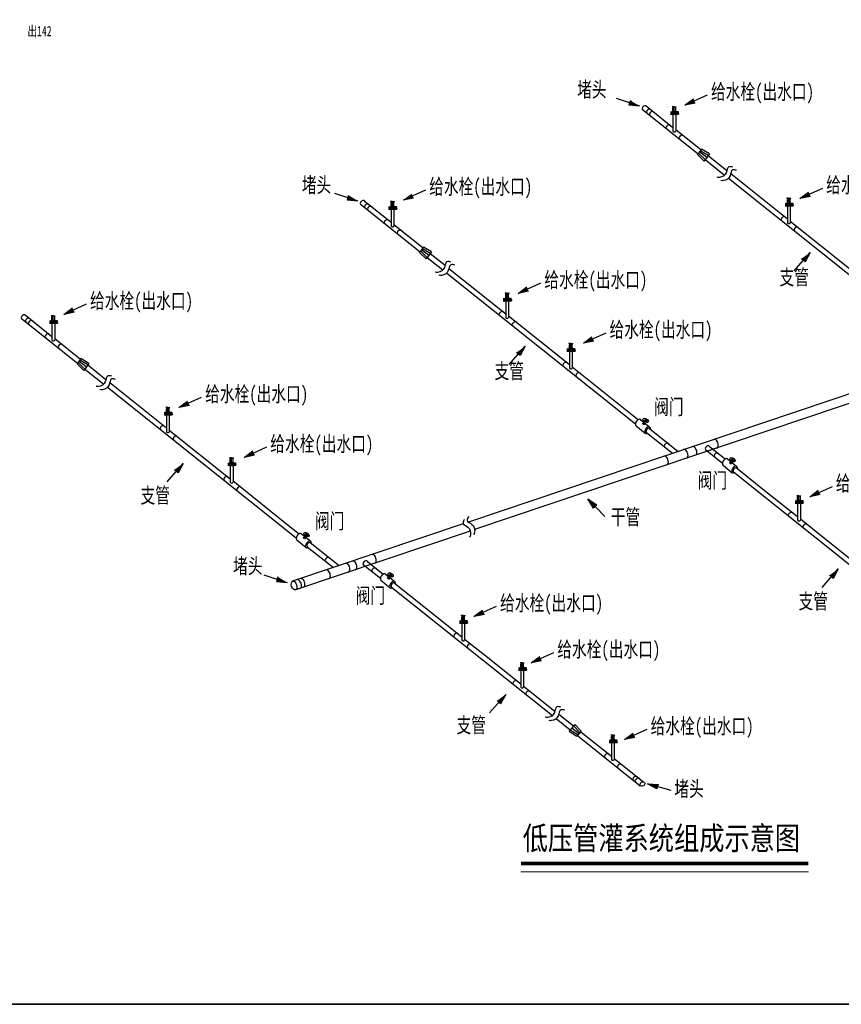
# Model space of a CAD drawing. Extents: x 464172 to 473094, y 3847158 to 3855433.
# Tile 32 of 99: x 468301 to 468728, y 3849940 to 3850451. Entities that reach past the tile are written whole.
import ezdxf

# ---------------------------------------------------------------- set-up
doc = ezdxf.new("R2010")
doc.units = 0
doc.layers.get('0').update_dxf_attribs({"linetype": 'CONTINUOUS'})
doc.layers.add('分干管', color=92, linetype='CONTINUOUS', lineweight=40)
doc.layers.add('排水沟', color=5, linetype='CONTINUOUS')
doc.styles.add('GB', font='FangSong_GB2312.ttf', dxfattribs={"width": 0.8})
doc.styles.get("Standard").update_dxf_attribs({"font": 'rs.shx', "bigfont": 'hztxt.shx'})

# ---------------------------------------------------------------- blocks, each defined once
blk = doc.blocks.new('44')
at = {"color": 7, "lineweight": 40, "insert": (312.14, -406.82), "char_height": 6, "width": 34.7286, "attachment_point": 1}
blk.add_mtext('{\\fSimHei|b0|i0|c134|p2;\\W0.7;出142}', dxfattribs=at)
blk = doc.blocks.new('142144')
for points in [[(-36.37, 176.75), (-41.13, 179.61), (-41.9, 177.28)], [(-12.87, 177.12), (-8.44, 180.47), (-7.43, 178.23)], [(-182.68, 127.5), (-187.44, 130.36), (-188.21, 128.03)], [(-159.18, 127.87), (-154.75, 131.22), (-153.73, 128.98)], [(46.91, 128.73), (51.34, 132.08), (52.35, 129.84)], [(52.18, 100.75), (49.54, 95.86), (47.69, 97.47)], [(-99.4, 79.48), (-94.97, 82.83), (-93.96, 80.59)], [(-335.28, 68.59), (-330.84, 71.94), (-329.83, 69.7)], [(-65.57, 53.63), (-61.13, 56.98), (-60.12, 54.73)], [(-95.74, 52.06), (-98.38, 47.17), (-100.23, 48.78)], [(-275.5, 20.21), (-271.06, 23.56), (-270.05, 21.31)], [(-241.66, -5.65), (-237.22, -2.3), (-236.21, -4.54)], [(-273.35, -8.8), (-275.98, -13.7), (-277.84, -12.08)], [(51.95, -26.12), (56.39, -22.77), (57.4, -25.02)], [(-63.22, -27.26), (-58.57, -30.31), (-60.34, -32.01)], [(66.76, -63.58), (64.13, -68.48), (62.27, -66.86)], [(-219.37, -70.62), (-224.13, -67.76), (-224.9, -70.09)], [(-122.37, -88.34), (-117.93, -84.99), (-116.92, -87.23)], [(-92.68, -112.37), (-88.24, -109.02), (-87.23, -111.27)], [(-105.87, -128.73), (-108.51, -133.62), (-110.36, -132)], [(-44.21, -152.2), (-39.77, -148.85), (-38.76, -151.1)], [(-32.22, -175.17), (-26.67, -175.45), (-27.33, -177.82)]]:
    blk.add_hatch(color=256).paths.add_polyline_path(points)
for p, q in [((-48.45, 180.73), (-36.37, 176.75)), ((-41.13, 179.61), (-41.9, 177.28)), ((-1.27, 182.35), (-12.87, 177.12)), ((-12.87, 177.12), (-8.44, 180.47)), ((-41.9, 177.28), (-36.37, 176.75)), ((-18.34, 176.43), (-19.33, 176.39)), ((-18.34, 176.22), (-19.32, 176.26)), ((-19.16, 173.85), (-19.23, 173.7)), ((-19.2, 174.01), (-19.06, 174.21)), ((-19.2, 173.85), (-19.2, 174.01)), ((-19.2, 173.85), (-18.34, 173.85)), ((-19.06, 174.21), (-19.06, 175.65)), ((-18.58, 176.13), (-18.34, 176.13)), ((-18.34, 172.47), (-18.34, 176.43)), ((-18.34, 176.43), (-17.34, 176.39)), ((-18.34, 176.22), (-17.35, 176.26)), ((-18.09, 176.13), (-18.34, 176.13)), ((-17.48, 173.85), (-18.34, 173.85)), ((-17.61, 174.21), (-17.61, 175.65)), ((-17.48, 174.01), (-17.61, 174.21)), ((-17.52, 173.85), (-17.44, 173.7)), ((-17.48, 173.85), (-17.48, 174.01)), ((-7.43, 178.23), (-12.87, 177.12)), ((-20.34, 173.7), (-19.2, 173.7)), ((-20.34, 173.6), (-19.2, 173.6)), ((-20.34, 173.41), (-19.2, 173.41)), ((-20.34, 173.31), (-19.2, 173.31)), ((-20.34, 173.22), (-16.12, 173.22)), ((-20.34, 172.85), (-16.12, 172.85)), ((-20.34, 172.85), (-16.12, 172.85)), ((-20.34, 172.49), (-16.12, 172.49)), ((-19.96, 172.85), (-19.96, 173.22)), ((-19.96, 172.85), (-19.96, 172.49)), ((-19.16, 173.22), (-19.21, 173.31)), ((-19.2, 173.31), (-19.2, 173.7)), ((-19.2, 173.51), (-18.34, 173.51)), ((-19.07, 172.48), (-19.07, 163.69)), ((-19.07, 172.47), (-17.61, 172.47)), ((-17.48, 173.51), (-18.34, 173.51)), ((-17.61, 172.47), (-17.61, 163.68)), ((-17.51, 173.22), (-17.46, 173.31)), ((-17.48, 173.31), (-17.48, 173.7)), ((-16.34, 173.7), (-17.48, 173.7)), ((-16.34, 173.6), (-17.48, 173.6)), ((-16.34, 173.41), (-17.48, 173.41)), ((-16.34, 173.31), (-17.48, 173.31)), ((-16.51, 172.85), (-16.51, 173.22)), ((-16.51, 172.85), (-16.51, 172.49)), ((-16.12, 172.85), (-16.12, 173.22)), ((-16.12, 172.85), (-16.12, 172.49)), ((-147.58, 133.1), (-159.18, 127.87)), ((58.51, 133.96), (46.91, 128.73)), ((-194.76, 131.48), (-182.68, 127.5)), ((-187.44, 130.36), (-188.21, 128.03)), ((-188.21, 128.03), (-182.68, 127.5)), ((-153.73, 128.98), (-159.18, 127.87)), ((41.14, 128.87), (40.15, 128.82)), ((41.14, 128.66), (40.16, 128.7)), ((40.42, 126.64), (40.42, 128.08)), ((40.9, 128.56), (41.14, 128.56)), ((41.14, 124.91), (41.14, 128.87)), ((41.14, 128.87), (42.14, 128.82)), ((41.14, 128.66), (42.13, 128.7)), ((41.39, 128.56), (41.14, 128.56)), ((41.87, 126.64), (41.87, 128.08)), ((46.91, 128.73), (51.34, 132.08)), ((52.35, 129.84), (46.91, 128.73)), ((-166.65, 124.45), (-165.51, 124.45)), ((-166.65, 124.35), (-165.51, 124.35)), ((-166.65, 124.16), (-165.51, 124.16)), ((-166.65, 124.07), (-165.51, 124.07)), ((-166.65, 123.97), (-162.43, 123.97)), ((-166.65, 123.61), (-162.43, 123.61)), ((-166.65, 123.61), (-162.43, 123.61)), ((-166.65, 123.24), (-162.43, 123.24)), ((-166.27, 123.61), (-166.27, 123.97)), ((-166.27, 123.61), (-166.27, 123.24)), ((-164.65, 127.18), (-165.64, 127.14)), ((-164.65, 126.97), (-165.63, 127.01)), ((-165.47, 124.6), (-165.54, 124.45)), ((-165.47, 123.97), (-165.52, 124.07)), ((-165.51, 124.76), (-165.37, 124.96)), ((-165.51, 124.6), (-165.51, 124.76)), ((-165.51, 124.6), (-164.65, 124.6)), ((-165.51, 124.07), (-165.51, 124.45)), ((-165.51, 124.26), (-164.65, 124.26)), ((-165.38, 123.23), (-165.38, 114.44)), ((-165.38, 123.23), (-163.92, 123.23)), ((-165.37, 124.96), (-165.37, 126.4)), ((-164.89, 126.88), (-164.65, 126.88)), ((-164.65, 123.23), (-164.65, 127.18)), ((-164.65, 127.18), (-163.65, 127.14)), ((-164.65, 126.97), (-163.66, 127.01)), ((-164.4, 126.88), (-164.65, 126.88)), ((-163.79, 124.6), (-164.65, 124.6)), ((-163.79, 124.26), (-164.65, 124.26)), ((-163.92, 124.96), (-163.92, 126.4)), ((-163.79, 124.76), (-163.92, 124.96)), ((-163.92, 123.23), (-163.92, 114.43)), ((-163.83, 124.6), (-163.75, 124.45)), ((-163.82, 123.97), (-163.77, 124.07)), ((-163.79, 124.6), (-163.79, 124.76)), ((-163.79, 124.07), (-163.79, 124.45)), ((-162.65, 124.45), (-163.79, 124.45)), ((-162.65, 124.35), (-163.79, 124.35)), ((-162.65, 124.16), (-163.79, 124.16)), ((-162.65, 124.07), (-163.79, 124.07)), ((-162.82, 123.61), (-162.82, 123.97)), ((-162.82, 123.61), (-162.82, 123.24)), ((-162.43, 123.61), (-162.43, 123.97)), ((-162.43, 123.61), (-162.43, 123.24)), ((39.14, 126.13), (40.28, 126.13)), ((39.14, 126.03), (40.28, 126.03)), ((39.14, 125.84), (40.28, 125.84)), ((39.14, 125.75), (40.28, 125.75)), ((39.14, 125.65), (43.36, 125.65)), ((39.14, 125.29), (43.36, 125.29)), ((39.14, 125.29), (43.36, 125.29)), ((39.14, 124.92), (43.36, 124.92)), ((39.53, 125.29), (39.53, 125.65)), ((39.53, 125.29), (39.53, 124.92)), ((40.32, 126.28), (40.25, 126.13)), ((40.32, 125.65), (40.27, 125.75)), ((40.28, 126.44), (40.42, 126.64)), ((40.28, 126.28), (40.28, 126.44)), ((40.28, 126.28), (41.14, 126.28)), ((40.28, 125.75), (40.28, 126.13)), ((40.28, 125.94), (41.14, 125.94)), ((40.42, 124.91), (40.42, 116.12)), ((40.42, 124.91), (41.87, 124.91)), ((42.01, 126.28), (41.14, 126.28)), ((42.01, 125.94), (41.14, 125.94)), ((42.01, 126.44), (41.87, 126.64)), ((41.87, 124.91), (41.87, 116.12)), ((41.96, 126.28), (42.04, 126.13)), ((41.97, 125.65), (42.02, 125.75)), ((42.01, 126.28), (42.01, 126.44)), ((42.01, 125.75), (42.01, 126.13)), ((43.15, 126.13), (42.01, 126.13)), ((43.15, 126.03), (42.01, 126.03)), ((43.15, 125.84), (42.01, 125.84)), ((43.15, 125.75), (42.01, 125.75)), ((42.97, 125.29), (42.97, 125.65)), ((42.97, 125.29), (42.97, 124.92)), ((43.36, 125.29), (43.36, 125.65)), ((43.36, 125.29), (43.36, 124.92)), ((43.82, 91.16), (52.18, 100.75)), ((49.54, 95.86), (47.69, 97.47)), ((52.18, 100.75), (49.54, 95.86)), ((-87.8, 84.71), (-99.4, 79.48)), ((-99.4, 79.48), (-94.97, 82.83)), ((-107.17, 76.88), (-106.03, 76.88)), ((-107.17, 76.79), (-106.03, 76.79)), ((-105.17, 79.62), (-106.16, 79.58)), ((-105.17, 79.41), (-106.15, 79.45)), ((-105.99, 77.03), (-106.06, 76.88)), ((-106.03, 77.19), (-105.89, 77.39)), ((-106.03, 77.03), (-106.03, 77.19)), ((-106.03, 77.03), (-105.17, 77.03)), ((-106.03, 76.5), (-106.03, 76.88)), ((-106.03, 76.69), (-105.17, 76.69)), ((-105.89, 77.39), (-105.89, 78.83)), ((-105.41, 79.31), (-105.17, 79.31)), ((-105.17, 75.66), (-105.17, 79.62)), ((-105.17, 79.62), (-104.17, 79.58)), ((-105.17, 79.41), (-104.18, 79.45)), ((-104.92, 79.31), (-105.17, 79.31)), ((-104.3, 77.03), (-105.17, 77.03)), ((-104.3, 76.69), (-105.17, 76.69)), ((-104.44, 77.39), (-104.44, 78.83)), ((-104.3, 77.19), (-104.44, 77.39)), ((-104.35, 77.03), (-104.27, 76.88)), ((-104.3, 77.03), (-104.3, 77.19)), ((-104.3, 76.5), (-104.3, 76.88)), ((-103.16, 76.88), (-104.3, 76.88)), ((-103.16, 76.79), (-104.3, 76.79)), ((-93.96, 80.59), (-99.4, 79.48)), ((-323.68, 73.82), (-335.28, 68.59)), ((-335.28, 68.59), (-330.84, 71.94)), ((-107.17, 76.59), (-106.03, 76.59)), ((-107.17, 76.5), (-106.03, 76.5)), ((-107.17, 76.4), (-102.95, 76.4)), ((-107.17, 76.04), (-102.95, 76.04)), ((-107.17, 76.04), (-102.95, 76.04)), ((-107.17, 75.67), (-102.95, 75.67)), ((-106.78, 76.04), (-106.78, 76.4)), ((-106.78, 76.04), (-106.78, 75.67)), ((-105.99, 76.4), (-106.04, 76.5)), ((-105.89, 75.67), (-105.89, 66.87)), ((-105.89, 75.66), (-104.44, 75.66)), ((-104.44, 75.66), (-104.44, 66.87)), ((-104.34, 76.4), (-104.29, 76.5)), ((-103.16, 76.59), (-104.3, 76.59)), ((-103.16, 76.5), (-104.3, 76.5)), ((-103.34, 76.04), (-103.34, 76.4)), ((-103.34, 76.04), (-103.34, 75.67)), ((-102.95, 76.04), (-102.95, 76.4)), ((-102.95, 76.04), (-102.95, 75.67)), ((-340.74, 67.91), (-341.73, 67.87)), ((-340.74, 67.7), (-341.73, 67.74)), ((-341.46, 65.69), (-341.46, 67.12)), ((-340.99, 67.6), (-340.74, 67.6)), ((-340.74, 63.95), (-340.74, 67.91)), ((-340.74, 67.91), (-339.75, 67.87)), ((-340.74, 67.7), (-339.76, 67.74)), ((-340.5, 67.6), (-340.74, 67.6)), ((-340.02, 65.69), (-340.02, 67.12)), ((-329.83, 69.7), (-335.28, 68.59)), ((-342.74, 65.17), (-341.6, 65.17)), ((-342.74, 65.08), (-341.6, 65.08)), ((-342.74, 64.89), (-341.6, 64.89)), ((-342.74, 64.79), (-341.6, 64.79)), ((-342.74, 64.69), (-338.53, 64.69)), ((-342.74, 64.33), (-338.53, 64.33)), ((-342.74, 64.33), (-338.53, 64.33)), ((-342.74, 63.97), (-338.53, 63.97)), ((-342.36, 64.33), (-342.36, 64.69)), ((-342.36, 64.33), (-342.36, 63.97)), ((-341.56, 65.33), (-341.64, 65.17)), ((-341.57, 64.69), (-341.62, 64.79)), ((-341.6, 65.48), (-341.46, 65.69)), ((-341.6, 65.33), (-341.6, 65.48)), ((-341.6, 65.33), (-340.74, 65.33)), ((-341.6, 64.79), (-341.6, 65.17)), ((-341.6, 64.98), (-340.74, 64.98)), ((-341.47, 63.96), (-341.47, 55.17)), ((-341.47, 63.95), (-340.01, 63.95)), ((-339.88, 65.33), (-340.74, 65.33)), ((-339.88, 64.98), (-340.74, 64.98)), ((-339.88, 65.48), (-340.02, 65.69)), ((-340.01, 63.95), (-340.01, 55.16)), ((-339.92, 65.33), (-339.85, 65.17)), ((-339.92, 64.69), (-339.87, 64.79)), ((-339.88, 65.33), (-339.88, 65.48)), ((-339.88, 64.79), (-339.88, 65.17)), ((-338.74, 65.17), (-339.88, 65.17)), ((-338.74, 65.08), (-339.88, 65.08)), ((-338.74, 64.89), (-339.88, 64.89)), ((-338.74, 64.79), (-339.88, 64.79)), ((-338.91, 64.33), (-338.91, 64.69)), ((-338.91, 64.33), (-338.91, 63.97)), ((-338.53, 64.33), (-338.53, 64.69)), ((-338.53, 64.33), (-338.53, 63.97)), ((-53.97, 58.85), (-65.57, 53.63)), ((-65.57, 53.63), (-61.13, 56.98)), ((-104.1, 42.47), (-95.74, 52.06)), ((-95.74, 52.06), (-98.38, 47.17)), ((-72.08, 53.42), (-73.07, 53.38)), ((-72.08, 53.21), (-73.07, 53.25)), ((-72.94, 51), (-72.8, 51.2)), ((-72.8, 51.2), (-72.8, 52.64)), ((-72.33, 53.12), (-72.08, 53.12)), ((-72.08, 49.47), (-72.08, 53.42)), ((-72.08, 53.42), (-71.09, 53.38)), ((-72.08, 53.21), (-71.1, 53.25)), ((-71.84, 53.12), (-72.08, 53.12)), ((-71.36, 51.2), (-71.36, 52.64)), ((-71.22, 51), (-71.36, 51.2)), ((-60.12, 54.73), (-65.57, 53.63)), ((-98.38, 47.17), (-100.23, 48.78)), ((-74.08, 50.69), (-72.94, 50.69)), ((-74.08, 50.59), (-72.94, 50.59)), ((-74.08, 50.4), (-72.94, 50.4)), ((-74.08, 50.31), (-72.94, 50.31)), ((-74.08, 50.21), (-69.87, 50.21)), ((-74.08, 49.85), (-69.87, 49.85)), ((-74.08, 49.85), (-69.87, 49.85)), ((-74.08, 49.48), (-69.87, 49.48)), ((-73.7, 49.85), (-73.7, 50.21)), ((-73.7, 49.85), (-73.7, 49.48)), ((-72.9, 50.84), (-72.98, 50.69)), ((-72.91, 50.21), (-72.96, 50.31)), ((-72.94, 50.84), (-72.94, 51)), ((-72.94, 50.84), (-72.08, 50.84)), ((-72.94, 50.31), (-72.94, 50.69)), ((-72.94, 50.5), (-72.08, 50.5)), ((-72.81, 49.47), (-72.81, 40.68)), ((-72.81, 49.47), (-71.35, 49.47)), ((-71.22, 50.84), (-72.08, 50.84)), ((-71.22, 50.5), (-72.08, 50.5)), ((-71.35, 49.47), (-71.35, 40.67)), ((-71.26, 50.84), (-71.19, 50.69)), ((-71.26, 50.21), (-71.21, 50.31)), ((-71.22, 50.84), (-71.22, 51)), ((-71.22, 50.31), (-71.22, 50.69)), ((-70.08, 50.69), (-71.22, 50.69)), ((-70.08, 50.59), (-71.22, 50.59)), ((-70.08, 50.4), (-71.22, 50.4)), ((-70.08, 50.31), (-71.22, 50.31)), ((-70.25, 49.85), (-70.25, 50.21)), ((-70.25, 49.85), (-70.25, 49.48)), ((-69.87, 49.85), (-69.87, 50.21)), ((-69.87, 49.85), (-69.87, 49.48)), ((-263.9, 25.43), (-275.5, 20.21)), ((-275.5, 20.21), (-271.06, 23.56)), ((-270.05, 21.31), (-275.5, 20.21)), ((-283.26, 17.61), (-282.12, 17.61)), ((-283.26, 17.51), (-282.12, 17.51)), ((-283.26, 17.32), (-282.12, 17.32)), ((-283.26, 17.22), (-282.12, 17.22)), ((-283.26, 17.13), (-279.05, 17.13)), ((-283.26, 16.76), (-279.05, 16.76)), ((-283.26, 16.76), (-279.05, 16.76)), ((-283.26, 16.4), (-279.05, 16.4)), ((-282.88, 16.76), (-282.88, 17.13)), ((-282.88, 16.76), (-282.88, 16.4)), ((-281.26, 20.34), (-282.25, 20.3)), ((-281.26, 20.13), (-282.25, 20.17)), ((-282.08, 17.76), (-282.16, 17.61)), ((-282.09, 17.13), (-282.13, 17.22)), ((-282.12, 17.92), (-281.98, 18.12)), ((-282.12, 17.76), (-282.12, 17.92)), ((-282.12, 17.76), (-281.26, 17.76)), ((-282.12, 17.22), (-282.12, 17.61)), ((-282.12, 17.41), (-281.26, 17.41)), ((-281.99, 16.39), (-281.99, 7.6)), ((-281.99, 16.38), (-280.53, 16.38)), ((-281.98, 18.12), (-281.98, 19.56)), ((-281.5, 20.04), (-281.26, 20.04)), ((-281.26, 16.38), (-281.26, 20.34)), ((-281.26, 20.34), (-280.27, 20.3)), ((-281.26, 20.13), (-280.27, 20.17)), ((-281.02, 20.04), (-281.26, 20.04)), ((-280.4, 17.76), (-281.26, 17.76)), ((-280.4, 17.41), (-281.26, 17.41)), ((-280.54, 18.12), (-280.54, 19.56)), ((-280.4, 17.92), (-280.54, 18.12)), ((-280.53, 16.38), (-280.53, 7.59)), ((-280.44, 17.76), (-280.36, 17.61)), ((-280.43, 17.13), (-280.39, 17.22)), ((-280.4, 17.76), (-280.4, 17.92)), ((-280.4, 17.22), (-280.4, 17.61)), ((-279.26, 17.61), (-280.4, 17.61)), ((-279.26, 17.51), (-280.4, 17.51)), ((-279.26, 17.32), (-280.4, 17.32)), ((-279.26, 17.22), (-280.4, 17.22)), ((-279.43, 16.76), (-279.43, 17.13)), ((-279.43, 16.76), (-279.43, 16.4)), ((-279.05, 16.76), (-279.05, 17.13)), ((-279.05, 16.76), (-279.05, 16.4)), ((-38.22, 10.75), (-33.41, 6.84)), ((-35.85, 13.96), (-31.02, 10.06)), ((-34.46, 13.55), (-31.96, 13.52)), ((-34.46, 13.55), (-31.96, 13.52)), ((-34.27, 11.75), (-33.21, 13.53)), ((-34.26, 11.75), (-33.21, 13.53)), ((-33.82, 14.62), (-32.6, 12.45)), ((-33.82, 14.62), (-32.6, 12.45)), ((-230.06, -0.42), (-241.66, -5.65)), ((-241.66, -5.65), (-237.22, -2.3)), ((-236.21, -4.54), (-241.66, -5.65)), ((-281.71, -18.39), (-273.35, -8.8)), ((-273.35, -8.8), (-275.98, -13.7)), ((-250.18, -8.59), (-249.04, -8.59)), ((-250.18, -8.68), (-249.04, -8.68)), ((-250.18, -8.87), (-249.04, -8.87)), ((-250.18, -8.97), (-249.04, -8.97)), ((-250.18, -9.07), (-245.96, -9.07)), ((-250.18, -9.43), (-245.96, -9.43)), ((-250.18, -9.43), (-245.96, -9.43)), ((-250.18, -9.79), (-245.96, -9.79)), ((-249.79, -9.43), (-249.79, -9.07)), ((-249.79, -9.43), (-249.79, -9.79)), ((-248.18, -5.85), (-249.17, -5.89)), ((-248.18, -6.06), (-249.16, -6.02)), ((-249, -8.43), (-249.07, -8.59)), ((-249, -9.07), (-249.05, -8.97)), ((-249.04, -8.28), (-248.9, -8.07)), ((-249.04, -8.43), (-249.04, -8.28)), ((-249.04, -8.43), (-248.18, -8.43)), ((-249.04, -8.97), (-249.04, -8.59)), ((-249.04, -8.78), (-248.18, -8.78)), ((-248.9, -8.07), (-248.9, -6.64)), ((-248.9, -9.8), (-248.9, -18.59)), ((-248.9, -9.81), (-247.45, -9.81)), ((-248.42, -6.16), (-248.18, -6.16)), ((-248.18, -9.81), (-248.18, -5.85)), ((-248.18, -5.85), (-247.18, -5.89)), ((-248.18, -6.06), (-247.19, -6.02)), ((-247.93, -6.16), (-248.18, -6.16)), ((-247.31, -8.43), (-248.18, -8.43)), ((-247.31, -8.78), (-248.18, -8.78)), ((-247.45, -8.07), (-247.45, -6.64)), ((-247.31, -8.28), (-247.45, -8.07)), ((-247.45, -9.81), (-247.45, -18.6)), ((-247.36, -8.43), (-247.28, -8.59)), ((-247.35, -9.07), (-247.3, -8.97)), ((-247.31, -8.43), (-247.31, -8.28)), ((-247.31, -8.97), (-247.31, -8.59)), ((-246.17, -8.59), (-247.31, -8.59)), ((-246.17, -8.68), (-247.31, -8.68)), ((-246.17, -8.87), (-247.31, -8.87)), ((-246.17, -8.97), (-247.31, -8.97)), ((-246.35, -9.43), (-246.35, -9.07)), ((-246.35, -9.43), (-246.35, -9.79)), ((-245.96, -9.43), (-245.96, -9.07)), ((-245.96, -9.43), (-245.96, -9.79)), ((6.94, -9.7), (11.76, -13.61)), ((9.32, -6.49), (14.14, -10.39)), ((10.71, -6.9), (13.2, -6.93)), ((10.71, -6.9), (13.2, -6.93)), ((10.9, -8.7), (11.95, -6.92)), ((10.9, -8.7), (11.95, -6.92)), ((11.34, -5.83), (12.57, -8)), ((11.34, -5.83), (12.57, -8)), ((-275.98, -13.7), (-277.84, -12.08)), ((46.38, -25.54), (45.39, -25.58)), ((46.38, -29.5), (46.38, -25.54)), ((46.38, -25.54), (47.37, -25.58)), ((63.55, -20.89), (51.95, -26.12)), ((51.95, -26.12), (56.39, -22.77)), ((57.4, -25.02), (51.95, -26.12)), ((-54.38, -36.41), (-63.22, -27.26)), ((-60.34, -32.01), (-63.22, -27.26)), ((-63.22, -27.26), (-58.57, -30.31)), ((-58.57, -30.31), (-60.34, -32.01)), ((44.38, -28.27), (45.52, -28.27)), ((44.38, -28.37), (45.52, -28.37)), ((44.38, -28.56), (45.52, -28.56)), ((44.38, -28.66), (45.52, -28.66)), ((44.38, -28.75), (48.59, -28.75)), ((44.38, -29.12), (48.59, -29.12)), ((44.38, -29.12), (48.59, -29.12)), ((44.38, -29.48), (48.59, -29.48)), ((44.76, -29.12), (44.76, -28.75)), ((44.76, -29.12), (44.76, -29.48)), ((46.38, -25.75), (45.39, -25.71)), ((45.56, -28.12), (45.48, -28.27)), ((45.55, -28.75), (45.5, -28.66)), ((45.52, -27.96), (45.66, -27.76)), ((45.52, -28.12), (45.52, -27.96)), ((45.52, -28.12), (46.38, -28.12)), ((45.52, -28.66), (45.52, -28.27)), ((45.52, -28.46), (46.38, -28.46)), ((45.65, -29.49), (45.65, -38.28)), ((45.65, -29.5), (47.11, -29.5)), ((45.66, -27.76), (45.66, -26.32)), ((46.13, -25.84), (46.38, -25.84)), ((46.38, -25.75), (47.36, -25.71)), ((46.62, -25.84), (46.38, -25.84)), ((47.24, -28.12), (46.38, -28.12)), ((47.24, -28.46), (46.38, -28.46)), ((47.1, -27.76), (47.1, -26.32)), ((47.24, -27.96), (47.1, -27.76)), ((47.11, -29.5), (47.11, -38.29)), ((47.2, -28.12), (47.27, -28.27)), ((47.2, -28.75), (47.25, -28.66)), ((47.24, -28.12), (47.24, -27.96)), ((47.24, -28.66), (47.24, -28.27)), ((48.38, -28.27), (47.24, -28.27)), ((48.38, -28.37), (47.24, -28.37)), ((48.38, -28.56), (47.24, -28.56)), ((48.38, -28.66), (47.24, -28.66)), ((48.21, -29.12), (48.21, -28.75)), ((48.21, -29.12), (48.21, -29.48)), ((48.59, -29.12), (48.59, -28.75)), ((48.59, -29.12), (48.59, -29.48)), ((-211.94, -45.31), (-207.12, -49.21)), ((-210.55, -45.73), (-208.06, -45.75)), ((-210.55, -45.73), (-208.06, -45.75)), ((-210.36, -47.53), (-209.31, -45.74)), ((-210.36, -47.53), (-209.31, -45.74)), ((-209.92, -44.65), (-208.69, -46.83)), ((-209.92, -44.65), (-208.69, -46.83)), ((-214.32, -48.53), (-209.5, -52.43)), ((-168.26, -66.26), (-163.44, -70.16)), ((-166.24, -65.6), (-165.02, -67.78)), ((-166.24, -65.61), (-165.02, -67.78)), ((58.4, -73.17), (66.76, -63.58)), ((66.76, -63.58), (64.13, -68.48)), ((-231.45, -66.64), (-219.37, -70.62)), ((-224.13, -67.76), (-224.9, -70.09)), ((-224.9, -70.09), (-219.37, -70.62)), ((-170.64, -69.48), (-165.83, -73.38)), ((-166.88, -66.68), (-164.38, -66.7)), ((-166.88, -66.68), (-164.38, -66.7)), ((-166.68, -68.48), (-165.63, -66.69)), ((-166.68, -68.48), (-165.63, -66.69)), ((64.13, -68.48), (62.27, -66.86)), ((-110.77, -83.11), (-122.37, -88.34)), ((-122.37, -88.34), (-117.93, -84.99)), ((-129.95, -90.49), (-128.81, -90.49)), ((-129.95, -90.58), (-128.81, -90.58)), ((-129.95, -90.77), (-128.81, -90.77)), ((-129.95, -90.87), (-128.81, -90.87)), ((-129.95, -90.97), (-125.73, -90.97)), ((-129.95, -91.33), (-125.73, -91.33)), ((-129.95, -91.33), (-125.73, -91.33)), ((-129.95, -91.69), (-125.73, -91.69)), ((-129.56, -91.33), (-129.56, -90.97)), ((-129.56, -91.33), (-129.56, -91.69)), ((-127.94, -87.75), (-128.94, -87.79)), ((-127.94, -87.96), (-128.93, -87.92)), ((-128.76, -90.33), (-128.84, -90.49)), ((-128.77, -90.97), (-128.82, -90.87)), ((-128.81, -90.18), (-128.67, -89.97)), ((-128.81, -90.33), (-128.81, -90.18)), ((-128.81, -90.33), (-127.94, -90.33)), ((-128.81, -90.87), (-128.81, -90.49)), ((-128.81, -90.68), (-127.94, -90.68)), ((-128.67, -89.97), (-128.67, -88.54)), ((-128.67, -91.7), (-128.67, -100.49)), ((-128.67, -91.71), (-127.22, -91.71)), ((-128.19, -88.06), (-127.94, -88.06)), ((-127.94, -91.71), (-127.94, -87.75)), ((-127.94, -87.75), (-126.95, -87.79)), ((-127.94, -87.96), (-126.96, -87.92)), ((-127.7, -88.06), (-127.94, -88.06)), ((-127.08, -90.33), (-127.94, -90.33)), ((-127.08, -90.68), (-127.94, -90.68)), ((-127.22, -89.97), (-127.22, -88.54)), ((-127.08, -90.18), (-127.22, -89.97)), ((-127.22, -91.71), (-127.22, -100.5)), ((-127.12, -90.33), (-127.05, -90.49)), ((-127.12, -90.97), (-127.07, -90.87)), ((-127.08, -90.33), (-127.08, -90.18)), ((-127.08, -90.87), (-127.08, -90.49)), ((-125.94, -90.49), (-127.08, -90.49)), ((-125.94, -90.58), (-127.08, -90.58)), ((-125.94, -90.77), (-127.08, -90.77)), ((-125.94, -90.87), (-127.08, -90.87)), ((-126.11, -91.33), (-126.11, -90.97)), ((-126.11, -91.33), (-126.11, -91.69)), ((-125.73, -91.33), (-125.73, -90.97)), ((-125.73, -91.33), (-125.73, -91.69)), ((-116.92, -87.23), (-122.37, -88.34)), ((-81.08, -107.14), (-92.68, -112.37)), ((-97.31, -112.21), (-98.3, -112.25)), ((-97.31, -112.42), (-98.3, -112.38)), ((-97.31, -116.16), (-97.31, -112.21)), ((-97.31, -112.21), (-96.32, -112.25)), ((-97.31, -112.42), (-96.33, -112.38)), ((-92.68, -112.37), (-88.24, -109.02)), ((-87.23, -111.27), (-92.68, -112.37)), ((-99.31, -114.94), (-98.17, -114.94)), ((-99.31, -115.04), (-98.17, -115.04)), ((-99.31, -115.23), (-98.17, -115.23)), ((-99.31, -115.32), (-98.17, -115.32)), ((-99.31, -115.42), (-95.1, -115.42)), ((-99.31, -115.78), (-95.1, -115.78)), ((-99.31, -115.78), (-95.1, -115.78)), ((-99.31, -116.15), (-95.1, -116.15)), ((-98.93, -115.78), (-98.93, -115.42)), ((-98.93, -115.78), (-98.93, -116.15)), ((-98.13, -114.79), (-98.21, -114.94)), ((-98.14, -115.42), (-98.19, -115.32)), ((-98.17, -114.63), (-98.03, -114.43)), ((-98.17, -114.79), (-98.17, -114.63)), ((-98.17, -114.79), (-97.31, -114.79)), ((-98.17, -115.32), (-98.17, -114.94)), ((-98.17, -115.13), (-97.31, -115.13)), ((-98.04, -116.16), (-98.04, -124.95)), ((-98.04, -116.16), (-96.58, -116.16)), ((-98.03, -114.43), (-98.03, -112.99)), ((-97.56, -112.51), (-97.31, -112.51)), ((-97.07, -112.51), (-97.31, -112.51)), ((-96.45, -114.79), (-97.31, -114.79)), ((-96.45, -115.13), (-97.31, -115.13)), ((-96.59, -114.43), (-96.59, -112.99)), ((-96.45, -114.63), (-96.59, -114.43)), ((-96.58, -116.16), (-96.58, -124.96)), ((-96.49, -114.79), (-96.42, -114.94)), ((-96.49, -115.42), (-96.44, -115.32)), ((-96.45, -114.79), (-96.45, -114.63)), ((-96.45, -115.32), (-96.45, -114.94)), ((-95.31, -114.94), (-96.45, -114.94)), ((-95.31, -115.04), (-96.45, -115.04)), ((-95.31, -115.23), (-96.45, -115.23)), ((-95.31, -115.32), (-96.45, -115.32)), ((-95.48, -115.78), (-95.48, -115.42)), ((-95.48, -115.78), (-95.48, -116.15)), ((-95.1, -115.78), (-95.1, -115.42)), ((-95.1, -115.78), (-95.1, -116.15)), ((-114.23, -138.31), (-105.87, -128.73)), ((-108.51, -133.62), (-110.36, -132)), ((-105.87, -128.73), (-108.51, -133.62)), ((-32.61, -146.97), (-44.21, -152.2)), ((-52.24, -152.52), (-51.1, -152.52)), ((-52.24, -152.62), (-51.1, -152.62)), ((-52.24, -152.81), (-51.1, -152.81)), ((-52.24, -152.9), (-51.1, -152.9)), ((-52.24, -153), (-48.02, -153)), ((-51.86, -153.36), (-51.86, -153)), ((-50.24, -149.79), (-51.23, -149.83)), ((-50.24, -150), (-51.22, -149.95)), ((-51.06, -152.37), (-51.13, -152.52)), ((-51.06, -153), (-51.11, -152.9)), ((-51.1, -152.21), (-50.96, -152.01)), ((-51.1, -152.37), (-51.1, -152.21)), ((-51.1, -152.37), (-50.24, -152.37)), ((-51.1, -152.9), (-51.1, -152.52)), ((-51.1, -152.71), (-50.24, -152.71)), ((-50.96, -152.01), (-50.96, -150.57)), ((-50.48, -150.09), (-50.24, -150.09)), ((-50.24, -153.74), (-50.24, -149.79)), ((-50.24, -149.79), (-49.24, -149.83)), ((-50.24, -150), (-49.25, -149.95)), ((-49.99, -150.09), (-50.24, -150.09)), ((-49.37, -152.37), (-50.24, -152.37)), ((-49.37, -152.71), (-50.24, -152.71)), ((-49.51, -152.01), (-49.51, -150.57)), ((-49.37, -152.21), (-49.51, -152.01)), ((-49.42, -152.37), (-49.34, -152.52)), ((-49.41, -153), (-49.36, -152.9)), ((-49.37, -152.37), (-49.37, -152.21)), ((-49.37, -152.9), (-49.37, -152.52)), ((-48.24, -152.52), (-49.37, -152.52)), ((-48.24, -152.62), (-49.37, -152.62)), ((-48.24, -152.81), (-49.37, -152.81)), ((-48.24, -152.9), (-49.37, -152.9)), ((-48.41, -153.36), (-48.41, -153)), ((-48.02, -153.36), (-48.02, -153)), ((-44.21, -152.2), (-39.77, -148.85)), ((-38.76, -151.1), (-44.21, -152.2)), ((-52.24, -153.36), (-48.02, -153.36)), ((-52.24, -153.36), (-48.02, -153.36)), ((-52.24, -153.73), (-48.02, -153.73)), ((-51.86, -153.36), (-51.86, -153.73)), ((-50.97, -153.74), (-50.97, -162.53)), ((-50.97, -153.74), (-49.51, -153.74)), ((-49.51, -153.74), (-49.51, -162.54)), ((-48.41, -153.36), (-48.41, -153.73)), ((-48.02, -153.36), (-48.02, -153.73)), ((-19.97, -178.61), (-32.22, -175.17)), ((-27.33, -177.82), (-32.22, -175.17)), ((-32.22, -175.17), (-26.67, -175.45)), ((-26.67, -175.45), (-27.33, -177.82))]:
    blk.add_line(p, q)
for points in [[(-34.9, 174.96), (-6.04, 151.92)], [(-33.03, 176.82), (-19.07, 165.66)], [(-17.61, 164.5), (-4.47, 154.01)], [(-4.24, 154.32), (-6.29, 151.59)], [(-0.71, 151.01), (-4.84, 153.52)], [(-0.1, 151.83), (-4.24, 154.32)], [(-2.83, 148.19), (-6.29, 151.59)], [(-2.28, 148.93), (-5.72, 152.34)], [(-1.47, 150.01), (-5.26, 152.95)], [(-0.1, 151.83), (-2.83, 148.19)], [(-2.28, 148.93), (7.8, 140.87)], [(-0.71, 151.01), (8.97, 143.28)], [(9.81, 139.27), (107.78, 61.06)], [(10.98, 141.68), (40.42, 118.18)], [(-181.21, 125.71), (-150.37, 101.09)], [(-179.34, 127.57), (-165.38, 116.42)], [(-163.92, 115.25), (-148.8, 103.18)], [(41.87, 117.02), (73.5, 91.77)], [(-148.57, 103.49), (-150.62, 100.76)], [(-145.04, 100.18), (-149.17, 102.69)], [(-144.43, 101), (-148.57, 103.49)], [(-147.16, 97.36), (-150.62, 100.76)], [(-146.61, 98.1), (-150.05, 101.51)], [(-145.8, 99.18), (-149.59, 102.12)], [(-144.43, 101), (-147.16, 97.36)], [(-146.61, 98.1), (-138.51, 91.62)], [(-145.04, 100.18), (-137.34, 94.04)], [(-135.33, 92.43), (-105.89, 68.93)], [(-136.5, 90.02), (-38.53, 11.81)], [(-355.44, 68.29), (-341.47, 57.14)], [(-104.44, 67.77), (-72.81, 42.52)], [(-357.3, 66.44), (-328.19, 43.2)], [(181.09, 63.87), (-125.25, -39.25)], [(182.48, 59.32), (-122, -43.17)], [(-340.01, 55.98), (-326.62, 45.29)], [(-326.39, 45.59), (-328.44, 42.86)], [(-324.98, 39.47), (-328.44, 42.86)], [(-324.44, 40.2), (-327.87, 43.62)], [(-323.62, 41.29), (-327.42, 44.23)], [(-322.87, 42.29), (-326.99, 44.8)], [(-322.25, 43.11), (-326.39, 45.59)], [(-322.25, 43.11), (-324.98, 39.47)], [(-322.87, 42.29), (-313.44, 34.76)], [(-71.35, 41.36), (-40.15, 16.45)], [(-324.44, 40.2), (-314.6, 32.35)], [(-312.59, 30.75), (-214.63, -47.46)], [(-311.43, 33.16), (-281.99, 9.66)], [(-40.15, 16.45), (-37.02, 13.95)], [(-280.53, 8.49), (-248.9, -16.76)], [(-32.8, 7.24), (-19.26, -3.57)], [(-31.26, 9.33), (-16.31, -2.58)], [(0, 0), (8.14, -6.5)], [(-2.19, -1.59), (6.63, -8.64)], [(12.36, -13.21), (95.96, -79.95)], [(13.92, -11.13), (29.23, -23.33)], [(-247.45, -17.92), (-217.7, -41.67)], [(29.23, -23.33), (45.65, -36.44)], [(-127.93, -40.15), (-216.48, -69.96)], [(47.11, -37.61), (59.86, -47.79)], [(-217.7, -41.67), (-213.12, -45.32)], [(-124.24, -43.92), (-214.96, -74.46)], [(-207.35, -49.94), (-192.41, -61.86)], [(59.86, -47.79), (97.31, -77.68)], [(-208.9, -52.03), (-195.35, -62.85)], [(-179.82, -61.33), (-170.95, -68.41)], [(-177.63, -59.74), (-169.44, -66.27)], [(-163.55, -71.02), (-148.4, -83.07)], [(-165.22, -72.98), (-81.66, -139.69)], [(-148.4, -83.07), (-128.67, -98.82)], [(-127.22, -99.98), (-117.77, -107.53)], [(-117.77, -107.53), (-98.04, -123.27)], [(-96.58, -124.44), (-80.32, -137.42)], [(-79.66, -141.29), (-72.39, -147.09)], [(-78.31, -139.02), (-70.71, -145.1)], [(-70.04, -144.31), (-72.99, -147.79)], [(-72.99, -147.79), (-68.91, -150.41)], [(-72.39, -147.09), (-68.3, -149.69)], [(-71.51, -146.05), (-67.81, -149.1)], [(-70.71, -145.1), (-67.34, -148.56)], [(-70.04, -144.31), (-66.7, -147.8)], [(-66.7, -147.8), (-68.91, -150.41)], [(-66.95, -148.09), (-50.97, -160.85)], [(-68.64, -150.09), (-36.05, -176.11)], [(-49.51, -162.02), (-34.18, -174.25)]]:
    blk.add_lwpolyline(points)
for centre in [(-19.39, 173.51), (-17.28, 173.51), (-165.7, 124.26), (-163.59, 124.26), (40.09, 125.94), (42.2, 125.94), (-106.22, 76.69), (-104.11, 76.69), (-341.8, 64.98), (-339.69, 64.98), (-73.14, 50.5), (-71.03, 50.5), (-282.31, 17.41), (-280.21, 17.41), (-249.23, -8.78), (-247.12, -8.78), (45.32, -28.46), (47.43, -28.46), (-129, -90.68), (-126.89, -90.68), (-98.37, -115.13), (-96.26, -115.13), (-51.29, -152.71), (-49.18, -152.71)]:
    blk.add_circle(centre, 0.0827)
for centre, radius, start, end in [((-19.3, 176.33), 0.068, 112.2674, 253.9746), ((-18.58, 175.65), 0.479, 90, 180), ((-18.09, 175.65), 0.479, 0, 90), ((-17.37, 176.33), 0.068, 286.0254, 67.7326), ((-16.34, 173.51), 0.192, 270, 90), ((-16.34, 173.51), 0.0958, 270, 90), ((40.18, 128.76), 0.068, 112.2674, 253.9746), ((40.9, 128.08), 0.479, 90, 180), ((41.39, 128.08), 0.479, 0, 90), ((42.11, 128.76), 0.068, 286.0254, 67.7326), ((-165.61, 127.08), 0.068, 112.2674, 253.9746), ((-164.89, 126.4), 0.479, 90, 180), ((-164.4, 126.4), 0.479, 0, 90), ((-163.68, 127.08), 0.068, 286.0254, 67.7326), ((-162.65, 124.26), 0.192, 270, 90), ((-162.65, 124.26), 0.0958, 270, 90), ((43.15, 125.94), 0.192, 270, 90), ((43.15, 125.94), 0.0958, 270, 90), ((-106.13, 79.51), 0.068, 112.2674, 253.9746), ((-105.41, 78.83), 0.479, 90, 180), ((-104.92, 78.83), 0.479, 0, 90), ((-104.2, 79.51), 0.068, 286.0254, 67.7326), ((-103.16, 76.69), 0.192, 270, 90), ((-103.16, 76.69), 0.0958, 270, 90), ((-341.71, 67.81), 0.068, 112.2674, 253.9746), ((-340.99, 67.12), 0.479, 90, 180), ((-340.5, 67.12), 0.479, 0, 90), ((-339.77, 67.81), 0.068, 286.0254, 67.7326), ((-338.74, 64.98), 0.192, 270, 90), ((-338.74, 64.98), 0.0958, 270, 90), ((-73.05, 53.32), 0.068, 112.2674, 253.9746), ((-72.33, 52.64), 0.479, 90, 180), ((-71.84, 52.64), 0.479, 0, 90), ((-71.11, 53.32), 0.068, 286.0254, 67.7326), ((-70.08, 50.5), 0.192, 270, 90), ((-70.08, 50.5), 0.0958, 270, 90), ((-282.23, 20.24), 0.068, 112.2674, 253.9746), ((-281.5, 19.56), 0.479, 90, 180), ((-281.02, 19.56), 0.479, 0, 90), ((-280.29, 20.24), 0.068, 286.0254, 67.7326), ((-279.26, 17.41), 0.192, 270, 90), ((-279.26, 17.41), 0.0958, 270, 90), ((-249.14, -5.95), 0.068, 112.2674, 253.9746), ((-248.42, -6.64), 0.479, 90, 180), ((-247.93, -6.64), 0.479, 0, 90), ((-247.21, -5.95), 0.068, 286.0254, 67.7326), ((-246.17, -8.78), 0.192, 270, 90), ((-246.17, -8.78), 0.0958, 270, 90), ((45.41, -25.64), 0.068, 112.2674, 253.9746), ((46.13, -26.32), 0.479, 90, 180), ((46.62, -26.32), 0.479, 0, 90), ((47.35, -25.64), 0.068, 286.0254, 67.7326), ((48.38, -28.46), 0.192, 270, 90), ((48.38, -28.46), 0.0958, 270, 90), ((-128.91, -87.86), 0.068, 112.2674, 253.9746), ((-128.19, -88.54), 0.479, 90, 180), ((-127.7, -88.54), 0.479, 0, 90), ((-126.98, -87.86), 0.068, 286.0254, 67.7326), ((-125.94, -90.68), 0.192, 270, 90), ((-125.94, -90.68), 0.0958, 270, 90), ((-98.28, -112.31), 0.068, 112.2674, 253.9746), ((-96.34, -112.31), 0.068, 286.0254, 67.7326), ((-97.56, -112.99), 0.479, 90, 180), ((-97.07, -112.99), 0.479, 0, 90), ((-95.31, -115.13), 0.192, 270, 90), ((-95.31, -115.13), 0.0958, 270, 90), ((-51.2, -149.89), 0.068, 112.2674, 253.9746), ((-50.48, -150.57), 0.479, 90, 180), ((-49.99, -150.57), 0.479, 0, 90), ((-49.27, -149.89), 0.068, 286.0254, 67.7326), ((-48.24, -152.71), 0.192, 270, 90), ((-48.24, -152.71), 0.0958, 270, 90)]:
    blk.add_arc(centre, radius, start, end)
for centre, major_axis, ratio, start_param, end_param in [((-33.8, 175.76), (1.09, 0.8), 0.750997, 0, 3.141593), ((-31.55, 173.96), (1.09, 0.8), 0.750997, 0, 3.141593), ((-30.06, 172.77), (1.09, 0.8), 0.750997, 0, 3.141593), ((-21.35, 165.82), (1.09, 0.8), 0.750997, 0, 3.141593), ((-18.34, 163.7), (-0.732, 0), 0.563581, 6.174869, 9.513451), ((-14.62, 160.45), (1.09, 0.8), 0.750997, 0, 3.141593), ((-180.11, 126.51), (1.09, 0.8), 0.750997, 0, 3.141593), ((-177.86, 124.71), (1.09, 0.8), 0.750997, 0, 3.141593), ((-176.37, 123.52), (1.09, 0.8), 0.750997, 0, 3.141593), ((-167.66, 116.57), (1.09, 0.8), 0.750997, 0, 3.141593), ((38.36, 118.15), (1.09, 0.8), 0.750997, 0, 3.141593), ((-164.65, 114.45), (-0.732, 0), 0.563581, 6.174869, 9.513451), ((-160.93, 111.2), (1.09, 0.8), 0.750997, 0, 3.141593), ((41.14, 116.13), (-0.732, 0), 0.563581, 6.174869, 9.513451), ((45.09, 112.78), (1.09, 0.8), 0.750997, 0, 3.141593), ((-356.21, 67.23), (1.09, 0.8), 0.750997, 0, 3.141593), ((-353.96, 65.44), (1.09, 0.8), 0.750997, 0, 3.141593), ((-107.95, 68.9), (1.09, 0.8), 0.750997, 0, 3.141593), ((-105.17, 66.88), (-0.732, 0), 0.563581, 6.174869, 9.513451), ((-352.47, 64.25), (1.09, 0.8), 0.750997, 0, 3.141593), ((-101.22, 63.53), (1.09, 0.8), 0.750997, 0, 3.141593), ((-343.75, 57.29), (1.09, 0.8), 0.750997, 0, 3.141593), ((-340.74, 55.17), (-0.732, 0), 0.563581, 6.174869, 9.513451), ((-337.03, 51.92), (1.09, 0.8), 0.750997, 0, 3.141593), ((-74.93, 42.54), (1.09, 0.8), 0.750997, 0, 3.141593), ((-72.08, 40.69), (-0.732, 0), 0.563581, 6.174869, 9.513451), ((-68.2, 37.17), (1.09, 0.8), 0.750997, 0, 3.141593), ((-284.05, 9.63), (1.09, 0.8), 0.750997, 0, 3.141593), ((-37.06, 12.38), (-1.16, -1.63), 0.57735, 3.069409, 6.283185), ((-32.22, 8.45), (-1.16, -1.63), 0.57735, 2.244028, 7.104142), ((-281.26, 7.61), (-0.732, 0), 0.563581, 6.174869, 9.513451), ((-277.32, 4.26), (1.09, 0.8), 0.750997, 0, 3.141593), ((-32.01, 8.27), (-0.75, -1.06), 0.59438, 2.913552, 6.494296), ((-22.29, 0.52), (1.09, 0.8), 0.750997, 0, 3.141593), ((-8.15, -2.34), (-0.76, 2.25), 0.572867, 3.117355, 6.307423), ((-1.09, -0.8), (1.09, 0.8), 0.750997, 0, 3.141593), ((2.97, 1.4), (-0.76, 2.25), 0.572867, 3.117355, 6.307423), ((-22.93, -7.32), (-0.76, 2.25), 0.572867, 3.117355, 6.307423), ((-12.72, -3.88), (-0.76, 2.25), 0.572867, 3.117355, 6.307423), ((3.57, -4.52), (1.09, 0.8), 0.750997, 0, 3.141593), ((8.1, -8.07), (-1.16, -1.63), 0.57735, 3.069409, 6.283185), ((12.95, -12), (-1.16, -1.63), 0.57735, 2.244028, 7.104142), ((13.15, -12.18), (-0.75, -1.06), 0.59438, 2.913552, 6.494296), ((-251.02, -16.73), (1.09, 0.8), 0.750997, 0, 3.141593), ((-248.18, -18.59), (-0.732, 0), 0.563581, 6.174869, 9.513451), ((-244.3, -22.1), (1.09, 0.8), 0.750997, 0, 3.141593), ((42.09, -35.41), (1.09, 0.8), 0.750997, 0, 3.141593), ((46.38, -38.27), (-0.732, 0), 0.563581, 6.174869, 9.513451), ((49.63, -41.46), (1.09, 0.8), 0.750997, 0, 3.141593), ((-213.16, -46.9), (-1.16, -1.63), 0.57735, 3.069409, 6.283185), ((-208.31, -50.82), (-1.16, -1.63), 0.57735, 2.244028, 7.104142), ((-208.1, -51), (-0.75, -1.06), 0.59438, 2.913552, 6.494296), ((-174.58, -58.36), (-0.76, 2.25), 0.572867, 3.117355, 6.307423), ((-198.38, -58.76), (1.09, 0.8), 0.750997, 0, 3.141593), ((-188.27, -62.97), (-0.76, 2.25), 0.572867, 3.117355, 6.307423), ((-184.65, -61.75), (-0.76, 2.25), 0.572867, 3.117355, 6.307423), ((-178.72, -60.54), (1.09, 0.8), 0.750997, 0, 3.141593), ((-198.38, -66.37), (-0.76, 2.25), 0.572867, 3.117355, 6.307423), ((-174.06, -64.26), (1.09, 0.8), 0.750997, 0, 3.141593), ((-169.48, -67.85), (-1.16, -1.63), 0.57735, 3.069409, 6.283185), ((-213.4, -71.43), (-0.76, 2.25), 0.572867, 3.117355, 6.307423), ((-211.63, -70.83), (-0.76, 2.25), 0.572867, 3.117355, 6.307423), ((-164.63, -71.77), (-1.16, -1.63), 0.57735, 2.244028, 7.104142), ((-164.43, -71.95), (-0.75, -1.06), 0.59438, 2.913552, 6.494296), ((-131.63, -98.12), (1.09, 0.8), 0.750997, 0, 3.141593), ((-127.94, -100.49), (-0.732, 0), 0.563581, 6.174869, 9.513451), ((-124.69, -103.67), (1.09, 0.8), 0.750997, 0, 3.141593), ((-100.85, -122.7), (1.09, 0.8), 0.750997, 0, 3.141593), ((-97.31, -124.94), (-0.732, 0), 0.563581, 6.174869, 9.513451), ((-94.12, -128.07), (1.09, 0.8), 0.750997, 0, 3.141593), ((-53.34, -160.63), (1.09, 0.8), 0.750997, 0, 3.141593), ((-50.24, -162.52), (-0.732, 0), 0.563581, 6.174869, 9.513451), ((-46.61, -166), (1.09, 0.8), 0.750997, 0, 3.141593), ((-38.6, -172.39), (1.09, 0.8), 0.750997, 0, 3.141593), ((-37.4, -173.36), (1.09, 0.8), 0.750997, 0, 3.141593), ((-34.95, -175.31), (1.09, 0.8), 0.750997, 0, 3.141593)]:
    blk.add_ellipse(centre, major_axis=major_axis, ratio=ratio, start_param=start_param, end_param=end_param)
for centre, major_axis, ratio in [((-34.27, 11.75), (-0.491, 0.29), 0.57735), ((-34.26, 11.75), (-0.491, 0.29), 0.57735), ((-33.21, 13.53), (-1.32, 0.78), 0.57735), ((-33.21, 13.53), (-1.32, 0.78), 0.57735), ((10.9, -8.7), (-0.491, 0.29), 0.57735), ((10.9, -8.7), (-0.491, 0.29), 0.57735), ((11.95, -6.92), (-1.32, 0.78), 0.57735), ((11.95, -6.92), (-1.32, 0.78), 0.57735), ((-209.31, -45.74), (-1.32, 0.78), 0.57735), ((-209.31, -45.74), (-1.32, 0.78), 0.57735), ((-210.36, -47.53), (-0.491, 0.29), 0.57735), ((-210.36, -47.53), (-0.491, 0.29), 0.57735), ((-165.63, -66.69), (-1.32, 0.78), 0.57735), ((-165.63, -66.69), (-1.32, 0.78), 0.57735), ((-215.72, -72.21), (-0.76, 2.25), 0.572867), ((-166.68, -68.48), (-0.491, 0.29), 0.57735), ((-166.68, -68.48), (-0.491, 0.29), 0.57735)]:
    blk.add_ellipse(centre, major_axis=major_axis, ratio=ratio)
at = {"extrusion": (0, 0, -1)}
blk.add_ellipse((-34.95, -175.31), major_axis=(1.09, 0.8), ratio=0.750997, start_param=0, end_param=3.141593, dxfattribs=at)
for points, start_tangent, end_tangent in [([(11.97, 144.96), (9.92, 145.17), (8.63, 142.12), (5.08, 139.61), (3.84, 139.73)], (-0.956128, 0.292951), (-0.862633, 0.50583)), ([(13.98, 143.36), (11.93, 143.57), (10.64, 140.51), (7.09, 138), (5.84, 138.13)], (-0.956128, 0.292951), (-0.862633, 0.50583)), ([(-134.34, 95.71), (-136.39, 95.92), (-137.68, 92.87), (-141.23, 90.36), (-142.47, 90.49)], (-0.956128, 0.292951), (-0.862633, 0.50583)), ([(-132.33, 94.11), (-134.38, 94.32), (-135.67, 91.26), (-139.22, 88.75), (-140.47, 88.88)], (-0.956128, 0.292951), (-0.862633, 0.50583)), ([(-310.43, 36.44), (-312.48, 36.65), (-313.77, 33.59), (-317.32, 31.08), (-318.57, 31.21)], (-0.956128, 0.292951), (-0.862633, 0.50583)), ([(-308.42, 34.84), (-310.48, 35.04), (-311.77, 31.99), (-315.31, 29.48), (-316.56, 29.61)], (-0.956128, 0.292951), (-0.862633, 0.50583)), ([(-127.27, -37.85), (-128.07, -39.76), (-125.52, -41.88), (-124.16, -46.01), (-124.64, -47.16)], (-0.558751, -0.829336), (-0.735165, -0.677888)), ([(-125.15, -36.4), (-125.95, -38.3), (-123.4, -40.43), (-122.04, -44.55), (-122.52, -45.71)], (-0.558751, -0.829336), (-0.735165, -0.677888)), ([(-77.22, -135.35), (-79.27, -135.15), (-80.56, -138.2), (-84.11, -140.71), (-85.36, -140.58)], (-0.956128, 0.292951), (-0.862633, 0.50583)), ([(-75.21, -136.96), (-77.26, -136.75), (-78.56, -139.81), (-82.1, -142.31), (-83.35, -142.19)], (-0.956128, 0.292951), (-0.862633, 0.50583))]:
    blk.add_spline(points, degree=3, dxfattribs=dict(start_tangent=start_tangent, end_tangent=end_tangent))
at = {"layer": '分干管', "color": 7, "const_width": 1.89, "flags": 128}
blk.add_lwpolyline([(-98.02, -216.54), (51.23, -216.54)], dxfattribs=at)
at = {"layer": '分干管', "color": 7, "lineweight": 0, "flags": 128}
blk.add_lwpolyline([(-98.02, -220.84), (51.36, -220.87)], dxfattribs=at)
at = {"style": 'GB'}
for s, height, width, p in [('堵头', 8, 0.7, (-68.81, 181.38)), ('给水栓(出水口)', 8, 0.7, (0.71, 180.17)), ('堵头', 8, 0.7, (-211.73, 131.79)), ('给水栓(出水口)', 8, 0.7, (-145.6, 130.92)), ('给水栓(出水口)', 8, 0.7, (60.49, 131.78)), ('支管', 8, 0.7, (36.25, 83.91)), ('给水栓(出水口)', 8, 0.7, (-85.82, 82.53)), ('给水栓(出水口)', 8, 0.7, (-321.69, 71.64)), ('给水栓(出水口)', 8, 0.7, (-51.98, 56.67)), ('支管', 8, 0.7, (-111.67, 35.22)), ('给水栓(出水口)', 8, 0.7, (-261.91, 23.25)), ('阀门', 8, 0.7, (-28.84, 16.56)), ('给水栓(出水口)', 8, 0.7, (-228.08, -2.6)), ('阀门', 8, 0.7, (-6.25, -21.62)), ('给水栓(出水口)', 8, 0.7, (65.53, -23.08)), ('支管', 8, 0.7, (-295.47, -29.42)), ('阀门', 8, 0.7, (-204.93, -42.71)), ('干管', 8, 0.7, (-51.33, -40.56)), ('堵头', 8, 0.7, (-247.43, -65.99)), ('阀门', 8, 0.7, (-183.84, -81.39)), ('给水栓(出水口)', 8, 0.7, (-108.79, -85.29)), ('支管', 8, 0.7, (46.17, -84.3)), ('给水栓(出水口)', 8, 0.7, (-79.1, -109.33)), ('支管', 8, 0.7, (-131.4, -148.65)), ('给水栓(出水口)', 8, 0.7, (-30.63, -149.15)), ('堵头', 8, 0.7, (-18.35, -181.68)), ('低压管灌系统组成示意图', 12, 0.8, (-97.07, -209.37))]:
    blk.add_text(s, height=height, dxfattribs=dict(at, width=width)).set_placement(p)

msp = doc.modelspace()

# ---------------------------------------------------------------- linework, layer by layer
at = {"color": 7, "lineweight": 35}
msp.add_lwpolyline([(467432.04, 3851062.33), (469019.64, 3851062.33), (469019.64, 3849939.67), (467432.04, 3849939.67)], close=True, dxfattribs=at)

# ---------------------------------------------------------------- block references
at = {"color": 1, "linetype": 'Continuous', "lineweight": -3}
msp.add_blockref('142144', (468659.24, 3850229.27), dxfattribs=at)
at = {"layer": '排水沟', "linetype": 'Continuous', "lineweight": 50, "xscale": 0.8800000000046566, "yscale": 0.8800000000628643, "zscale": 0.8800000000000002}
msp.add_blockref('44', (468030.35, 3850805.54), dxfattribs=at)

doc.saveas('drawing.dxf')
